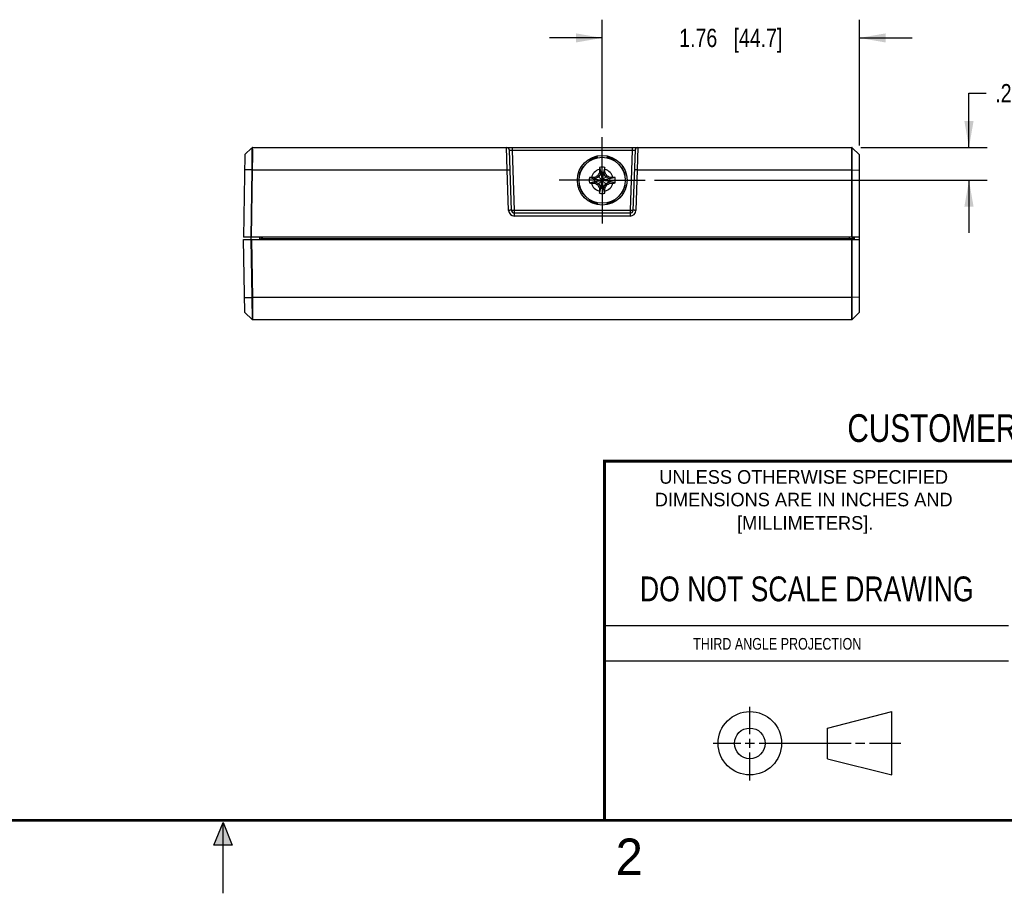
# Model space of a CAD drawing. Header units: inches. Extents: x 0 to 22, y 0 to 17.
# Tile 30 of 38: x 9.6 to 16.3, y 0 to 6. Entities that reach past the tile are written whole.
import ezdxf

# ---------------------------------------------------------------- set-up
doc = ezdxf.new("R2010")
doc.units = ezdxf.units.IN
doc.header["$LTSCALE"] = 1.21
doc.header["$MEASUREMENT"] = 0
doc.linetypes.add('CENTER', pattern=[0.6, 0.375, -0.075, 0.075, -0.075])
doc.layers.get('0').update_dxf_attribs({"linetype": 'CONTINUOUS'})
for name, color, linetype in [('02___PRT_ALL_AXES', 7, 'CONTINUOUS'), ('DEFAULT_1', 7, 'CENTER'), ('DIMENSIONS', 7, 'CONTINUOUS')]:
    doc.layers.add(name, color=color, linetype=linetype)
doc.styles.get("Standard").update_dxf_attribs({"font": 'txt', "width": 0.8})
doc.styles.add('TEXTSTYLE_2', font='txt')
doc.dimstyles.new('DIMSTYLE_1', dxfattribs={"dimtxt": 0.125, "dimasz": 0.18, "dimexe": 0.125, "dimexo": 0.0625, "dimgap": 0.0625, "dimtad": 0, "dimtih": 1, "dimtoh": 1, "dimzin": 4, "dimdsep": 46, "dimtxsty": 'STANDARD', "dimblk": '_FILLED', "dimblk1": '_FILLED', "dimblk2": '_FILLED', "dimcen": 0.09, "dimazin": 1, "dimtp": 0.01, "dimtm": 0.01, "dimtfac": 1, "dimtofl": 0, "dimtmove": 0, "dimatfit": 3, "dimldrblk": '_FILLED', "dimfxl": 1, "dimtolj": 1, "dimtzin": 4, "dimarcsym": 0})

# ---------------------------------------------------------------- blocks, each defined once
blk = doc.blocks.new('_FILLED')
at = {"color": 0, "linetype": 'BYBLOCK'}
blk.add_solid([(0, 0), (-1, 0.174), (-1, -0.174)], dxfattribs=at)
blk = doc.blocks.new('*D5')
at = {"layer": 'DIMENSIONS', "color": 2, "linetype": 'CONTINUOUS'}
for p, q in [((13.595, 5.2404), (13.595, 5.9829)), ((15.3555, 5.1204), (15.3555, 5.9829)), ((13.595, 5.8579), (13.235, 5.8579)), ((15.3555, 5.8579), (15.7155, 5.8579))]:
    blk.add_line(p, q, dxfattribs=at)
at = {"layer": 'DIMENSIONS', "color": 2, "linetype": 'CONTINUOUS', "xscale": 0.18, "yscale": 0.18, "zscale": 0.18}
blk.add_blockref('_FILLED', (13.595, 5.8579), dxfattribs=at)
at = {"layer": 'DIMENSIONS', "color": 2, "linetype": 'CONTINUOUS', "xscale": 0.18, "yscale": 0.18, "zscale": 0.18, "rotation": 180}
blk.add_blockref('_FILLED', (15.3555, 5.8579), dxfattribs=at)
at = {"layer": 'DIMENSIONS', "color": 2, "linetype": 'CONTINUOUS', "insert": (14.4753, 5.9204), "char_height": 0.125, "width": 1.125, "attachment_point": 2, "line_spacing_factor": 0.9}
blk.add_mtext('1.76{\\ftxt.shx;\\W1.000000;\\H0.125000; }[44.7]', dxfattribs=at)
blk = doc.blocks.new('*D6')
at = {"layer": 'DIMENSIONS', "color": 2, "linetype": 'CONTINUOUS'}
for p, q in [((16.1055, 5.1079), (16.1055, 5.4795)), ((16.1055, 5.4795), (16.223, 5.4795)), ((15.366, 5.1079), (16.2305, 5.1079)), ((13.9525, 4.8829), (16.2305, 4.8829)), ((16.1055, 4.8829), (16.1055, 4.5229))]:
    blk.add_line(p, q, dxfattribs=at)
at = {"layer": 'DIMENSIONS', "color": 2, "linetype": 'CONTINUOUS', "xscale": 0.18, "yscale": 0.18, "zscale": 0.18}
for p, rotation in [((16.1055, 5.1079), 270), ((16.1055, 4.8829), 90)]:
    blk.add_blockref('_FILLED', p, dxfattribs=dict(at, rotation=rotation))
at = {"layer": 'DIMENSIONS', "color": 2, "linetype": 'CONTINUOUS', "insert": (16.2855, 5.542), "char_height": 0.125, "width": 0.925, "attachment_point": 1, "line_spacing_factor": 0.9}
blk.add_mtext('.23{\\ftxt.shx;\\W1.000000;\\H0.125000; }[5.7]', dxfattribs=at)

msp = doc.modelspace()

# ---------------------------------------------------------------- hatches: boundary and pattern name
at = {"linetype": 'CONTINUOUS'}
msp.add_hatch(color=2, dxfattribs=at).paths.add_polyline_path([(10.9375, 0.3287), (11, 0.485), (11.0625, 0.3287)])

# ---------------------------------------------------------------- linework, layer by layer
at = {"color": 7, "linetype": 'CONTINUOUS'}
for p, q in [((11.1496, 5.0587), (11.1407, 4.4929)), ((11.1981, 5.1064), (11.1496, 5.0587)), ((11.1981, 5.1052), (11.1975, 5.0479)), ((11.1981, 5.1064), (11.1981, 5.1052)), ((11.2015, 5.095), (11.2011, 5.0528)), ((11.2017, 5.1079), (11.2016, 5.1026)), ((11.2017, 5.1079), (15.3035, 5.1079)), ((12.9447, 4.9545), (12.94, 5.1079)), ((12.9743, 4.6772), (12.96, 5.0886)), ((12.98, 5.0886), (12.98, 5.1079)), ((12.9943, 4.6772), (12.98, 5.0886)), ((12.98, 5.0886), (13.8001, 5.0886)), ((13.8001, 5.0886), (13.7857, 4.6772)), ((13.8001, 5.1079), (13.8001, 5.0886)), ((13.8201, 5.0886), (13.8057, 4.6772)), ((13.8401, 5.1079), (13.8354, 4.9545)), ((15.3035, 4.4929), (15.3035, 5.1079)), ((15.307, 5.1064), (15.3555, 5.0579)), ((15.307, 4.4929), (15.307, 5.1064)), ((15.3555, 3.9788), (15.3555, 5.0579)), ((11.1971, 5.0128), (11.1965, 4.9545)), ((11.1972, 5.0143), (11.1971, 5.0128)), ((11.1974, 5.0399), (11.1972, 5.0143)), ((11.1975, 5.0483), (11.1974, 5.0399)), ((11.2011, 5.0534), (11.2, 4.9545)), ((13.5055, 5.0172), (13.5077, 5.0139)), ((13.5641, 5.0373), (13.5633, 5.0412)), ((13.6267, 5.0412), (13.6259, 5.0373)), ((13.6823, 5.0139), (13.6845, 5.0172)), ((11.1965, 4.9545), (11.148, 4.954)), ((11.1965, 4.9545), (11.1892, 4.4929)), ((11.2, 4.9545), (11.1928, 4.4929)), ((11.2, 4.9545), (11.1965, 4.9545)), ((11.2, 4.9545), (12.9447, 4.9545)), ((12.9544, 4.677), (12.9447, 4.9545)), ((13.464, 4.9702), (13.4607, 4.9724)), ((13.5859, 4.9324), (13.5711, 4.9068)), ((13.5756, 4.9346), (13.5859, 4.9324)), ((13.5768, 4.9708), (13.5859, 4.9361)), ((13.5859, 4.9361), (13.5859, 4.9324)), ((13.5859, 4.9361), (13.5948, 4.8843)), ((13.5859, 4.9324), (13.5948, 4.8842)), ((13.6042, 4.9361), (13.5953, 4.8843)), ((13.6042, 4.9324), (13.5953, 4.8842)), ((13.6133, 4.9708), (13.6042, 4.9361)), ((13.6042, 4.9324), (13.6042, 4.9361)), ((13.6042, 4.9324), (13.6144, 4.9346)), ((13.619, 4.9068), (13.6042, 4.9324)), ((13.7294, 4.9724), (13.7261, 4.9702)), ((13.8354, 4.9545), (13.8257, 4.677)), ((13.8354, 4.9545), (15.3035, 4.9545)), ((15.3035, 4.9545), (15.307, 4.9545)), ((15.307, 4.9545), (15.3555, 4.9532)), ((13.4367, 4.9146), (13.4406, 4.9138)), ((13.5071, 4.9011), (13.5418, 4.892)), ((13.5071, 4.8646), (13.5418, 4.8737)), ((13.5455, 4.892), (13.5418, 4.892)), ((13.5418, 4.892), (13.5936, 4.8831)), ((13.5418, 4.8737), (13.5936, 4.8826)), ((13.5418, 4.8737), (13.5455, 4.8737)), ((13.5455, 4.892), (13.5433, 4.9023)), ((13.5433, 4.8635), (13.5455, 4.8737)), ((13.5711, 4.9068), (13.5455, 4.892)), ((13.5455, 4.892), (13.5937, 4.8831)), ((13.5455, 4.8737), (13.5937, 4.8826)), ((13.5455, 4.8737), (13.5711, 4.8589)), ((13.5636, 4.9143), (13.5944, 4.8835)), ((13.5636, 4.8515), (13.5944, 4.8822)), ((13.5711, 4.8589), (13.5859, 4.8333)), ((13.5859, 4.8333), (13.5948, 4.8815)), ((13.5859, 4.8297), (13.5948, 4.8814)), ((13.5937, 4.8831), (13.5936, 4.8831)), ((13.5936, 4.8826), (13.5937, 4.8826)), ((13.5944, 4.8835), (13.5937, 4.8831)), ((13.5937, 4.8826), (13.5944, 4.8822)), ((13.5948, 4.8842), (13.5944, 4.8835)), ((13.5944, 4.8822), (13.5948, 4.8815)), ((13.5948, 4.8843), (13.5948, 4.8842)), ((13.5948, 4.8815), (13.5948, 4.8814)), ((13.5953, 4.8842), (13.5953, 4.8843)), ((13.5957, 4.8835), (13.5953, 4.8842)), ((13.5953, 4.8815), (13.5957, 4.8822)), ((13.5953, 4.8814), (13.5953, 4.8815)), ((13.6042, 4.8333), (13.5953, 4.8815)), ((13.6042, 4.8297), (13.5953, 4.8814)), ((13.5957, 4.8835), (13.6264, 4.9143)), ((13.5964, 4.8831), (13.5957, 4.8835)), ((13.5957, 4.8822), (13.5964, 4.8826)), ((13.6264, 4.8515), (13.5957, 4.8822)), ((13.6446, 4.892), (13.5964, 4.8831)), ((13.5965, 4.8831), (13.5964, 4.8831)), ((13.5964, 4.8826), (13.5965, 4.8826)), ((13.6446, 4.8737), (13.5964, 4.8826)), ((13.6482, 4.892), (13.5965, 4.8831)), ((13.6482, 4.8737), (13.5965, 4.8826)), ((13.6042, 4.8333), (13.619, 4.8589)), ((13.6446, 4.892), (13.619, 4.9068)), ((13.619, 4.8589), (13.6446, 4.8737)), ((13.6467, 4.9023), (13.6446, 4.892)), ((13.6482, 4.892), (13.6446, 4.892)), ((13.6446, 4.8737), (13.6482, 4.8737)), ((13.6446, 4.8737), (13.6467, 4.8635)), ((13.6829, 4.9011), (13.6482, 4.892)), ((13.6829, 4.8646), (13.6482, 4.8737)), ((13.7494, 4.9138), (13.7533, 4.9146)), ((13.4406, 4.852), (13.4367, 4.8512)), ((13.4607, 4.7934), (13.464, 4.7956)), ((13.5756, 4.8312), (13.5859, 4.8333)), ((13.5768, 4.795), (13.5859, 4.8297)), ((13.5859, 4.8333), (13.5859, 4.8297)), ((13.6042, 4.8297), (13.6042, 4.8333)), ((13.6144, 4.8312), (13.6042, 4.8333)), ((13.6133, 4.795), (13.6042, 4.8297)), ((13.7261, 4.7956), (13.7294, 4.7934)), ((13.7533, 4.8512), (13.7494, 4.852)), ((13.5077, 4.7518), (13.5055, 4.7485)), ((13.5633, 4.7246), (13.5641, 4.7285)), ((13.6259, 4.7285), (13.6267, 4.7246)), ((13.6845, 4.7485), (13.6823, 4.7518)), ((12.9943, 4.6384), (12.9943, 4.6772)), ((13.7857, 4.6772), (12.9943, 4.6772)), ((13.7857, 4.6579), (12.9943, 4.6579)), ((13.7857, 4.6772), (13.7857, 4.6384)), ((13.7857, 4.6384), (12.9943, 4.6384)), ((15.3555, 4.4929), (11.1407, 4.4929)), ((11.1496, 3.9779), (11.1409, 4.4779)), ((11.1409, 4.4779), (15.3555, 4.4779)), ((11.1903, 4.4779), (11.1972, 4.0799)), ((11.1925, 4.4779), (11.1925, 4.4929)), ((11.1938, 4.4779), (11.2008, 4.0799)), ((11.2525, 4.4827), (11.2639, 4.4827)), ((11.2639, 4.4791), (11.2638, 4.4778)), ((11.2639, 4.4791), (11.264, 4.4929)), ((11.2661, 4.4803), (11.2665, 4.4828)), ((11.2689, 4.4828), (11.269, 4.4929)), ((11.2689, 4.4785), (11.2689, 4.4828)), ((15.286, 4.4828), (11.2689, 4.4828)), ((15.286, 4.4929), (15.286, 4.4828)), ((15.286, 4.4828), (15.286, 4.4779)), ((15.2925, 4.4828), (15.286, 4.4828)), ((15.2977, 4.4828), (15.2925, 4.4828)), ((15.3019, 4.4828), (15.2977, 4.4828)), ((15.306, 4.4828), (15.3019, 4.4828)), ((15.3026, 3.9279), (15.3026, 4.4779)), ((15.306, 4.4929), (15.306, 4.4828)), ((15.3061, 3.9293), (15.3061, 4.4779)), ((15.3107, 4.4779), (15.3105, 4.4929)), ((15.3155, 4.4929), (15.3157, 4.4779)), ((15.3205, 4.4923), (15.3206, 4.4779)), ((11.1478, 4.0808), (11.1972, 4.0799)), ((11.1972, 4.0799), (11.1979, 4.0226)), ((11.2008, 4.0799), (11.1972, 4.0799)), ((15.3026, 4.0799), (11.2008, 4.0799)), ((11.2008, 4.0799), (11.2019, 3.9827)), ((15.3026, 4.0799), (15.3061, 4.0799)), ((15.3555, 4.0817), (15.3061, 4.0799)), ((11.1496, 3.9779), (11.199, 3.9293)), ((11.1979, 4.023), (11.1984, 3.9812)), ((11.1984, 3.9812), (11.199, 3.9293)), ((11.2019, 3.9829), (11.2025, 3.9344)), ((15.3555, 3.9788), (15.3061, 3.9293)), ((11.2025, 3.9344), (11.2025, 3.9279)), ((15.3026, 3.9279), (11.2025, 3.9279)), ((15.1374, 1.132), (15.5769, 1.2447)), ((15.5769, 0.8105), (15.5769, 1.2447)), ((15.1374, 0.9219), (15.1374, 1.132)), ((15.1374, 0.9219), (15.5769, 0.8105))]:
    msp.add_line(p, q, dxfattribs=at)
at = {"color": 3, "linetype": 'CONTINUOUS'}
msp.add_line((11.2525, 4.4779), (11.2525, 4.4929), dxfattribs=at)
at = {"color": 2, "linetype": 'CONTINUOUS'}
for p, q in [((13.61, 1.835), (16.375, 1.835)), ((16.375, 1.5888), (13.61, 1.5888)), ((14.6059, 1.0901), (14.6059, 1.2769)), ((14.3557, 1.0276), (14.5434, 1.0276)), ((14.5747, 1.0276), (14.6372, 1.0276)), ((14.6059, 0.9964), (14.6059, 1.0589)), ((14.6684, 1.0276), (15.2987, 1.0276)), ((15.3299, 1.0276), (15.3924, 1.0276)), ((15.4237, 1.0276), (15.6394, 1.0276)), ((14.6059, 0.7723), (14.6059, 0.9651)), ((10.9375, 0.3287), (11, 0.485)), ((11, 0.485), (11.0625, 0.3287)), ((11, 0), (11, 0.485)), ((11.0625, 0.3287), (10.9375, 0.3287))]:
    msp.add_line(p, q, dxfattribs=at)
at = {"color": 7, "linetype": 'CONTINUOUS'}
for points in [[(11.1981, 5.1052), (11.1981, 5.1012), (11.198, 5.0937), (11.1977, 5.0635)], [(11.2639, 4.4791), (11.2639, 4.4791), (11.2636, 4.4786)]]:
    msp.add_lwpolyline(points, dxfattribs=at)
at = {"color": 7, "linetype": 'CONTINUOUS', "const_width": 0.02}
for points in [[(13.6, 2.9595), (21.5, 2.96)], [(13.61, 0.5), (13.61, 2.96)], [(0.5, 0.5), (21.5, 0.5)]]:
    msp.add_lwpolyline(points, dxfattribs=at)
at = {"color": 7, "linetype": 'CONTINUOUS'}
for centre, radius in [((13.595, 4.8829), 0.1575), ((14.6059, 1.0276), 0.2171), ((14.6054, 1.0269), 0.105)]:
    msp.add_circle(centre, radius, dxfattribs=at)
for centre, radius, start, end in [((11.2017, 5.1029), 0.005, 90, 134.55003), ((9.1263, 5.1191), 2.0754, 359.3338, 359.54505), ((12.94, 5.0879), 0.02, 2, 90), ((13.8401, 5.0879), 0.02, 90, 178), ((15.3035, 5.1029), 0.005, 45, 90), ((13.595, 4.8829), 0.1614, 101.3236, 123.6764), ((13.595, 4.8829), 0.1614, 56.3236, 78.6764), ((13.595, 4.8829), 0.1614, 146.3236, 168.6764), ((13.595, 4.8829), 0.0763, 104.27446, 165.72554), ((15.6612, 3.6901), 2.4287, 149.17593, 149.73205), ((15.7651, 4.8863), 2.1901, 178.15418, 178.73634), ((14.5068, 4.9268), 0.931, 177.29504, 178.15421), ((13.595, 4.8829), 0.0898, 78.26459, 101.73541), ((13.595, 4.8829), 0.054, 80.23635, 99.76365), ((12.7065, 4.9278), 0.9078, 1.83478, 2.71597), ((11.4494, 4.8869), 2.1656, 1.26037, 1.84911), ((13.595, 4.8829), 0.0763, 14.27446, 75.72554), ((11.5376, 3.6953), 2.4185, 30.26678, 30.82524), ((13.595, 4.8829), 0.1614, 11.3236, 33.6764), ((13.595, 4.8829), 0.0898, 168.26459, 191.73541), ((13.5501, 3.9944), 0.9078, 91.83478, 92.71597), ((13.5511, 5.7946), 0.931, 267.29504, 268.15421), ((13.591, 2.7372), 2.1656, 91.26037, 91.84911), ((13.595, 4.8829), 0.0763, 194.27446, 255.72554), ((13.5916, 7.053), 2.1901, 268.15418, 268.73634), ((13.595, 4.8829), 0.054, 170.23635, 189.76365), ((14.7826, 2.8255), 2.4185, 120.26678, 120.82524), ((14.7878, 6.9491), 2.4287, 239.17593, 239.73205), ((13.595, 4.8829), 0.00149, 170.23635, 189.76365), ((13.595, 4.8829), 0.00149, 80.23635, 99.76365), ((13.595, 4.8829), 0.00149, 260.23635, 279.76365), ((13.595, 4.8829), 0.00149, 350.23635, 9.76365), ((13.595, 4.8829), 0.0763, 284.27446, 345.72554), ((12.4023, 2.8167), 2.4287, 59.17593, 59.73205), ((12.4074, 6.9403), 2.4185, 300.26678, 300.82524), ((13.5984, 2.7128), 2.1901, 88.15418, 88.73634), ((13.5991, 7.0285), 2.1656, 271.26037, 271.84911), ((13.595, 4.8829), 0.054, 350.23635, 9.76365), ((13.639, 3.9711), 0.931, 87.29504, 88.15421), ((13.6399, 5.7714), 0.9078, 271.83478, 272.71597), ((13.595, 4.8829), 0.0898, 348.26459, 11.73541), ((13.595, 4.8829), 0.1614, 191.3236, 213.6764), ((15.6524, 6.0705), 2.4185, 210.26678, 210.82524), ((15.7407, 4.8788), 2.1656, 181.26037, 181.84911), ((14.4835, 4.838), 0.9078, 181.83478, 182.71597), ((13.595, 4.8829), 0.0898, 258.26459, 281.73541), ((13.595, 4.8829), 0.054, 260.23635, 279.76365), ((12.6833, 4.8389), 0.931, 357.29504, 358.15421), ((11.4249, 4.8795), 2.1901, 358.15418, 358.73634), ((11.5288, 6.0756), 2.4287, 329.17593, 329.73205), ((13.595, 4.8829), 0.1614, 326.3236, 348.6764), ((13.595, 4.8829), 0.1614, 236.3236, 258.6764), ((13.595, 4.8829), 0.1614, 281.3236, 303.6764), ((12.9943, 4.6784), 0.04, 181.99963, 270.00043), ((12.9943, 4.6779), 0.02, 182, 270), ((13.7857, 4.6779), 0.02, 270, 358), ((13.7857, 4.6784), 0.04, 269.99963, 358.00043), ((11.2646, 4.9538), 0.471, 270.23133, 270.37581), ((11.2641, 5.0316), 0.5488, 270.37211, 270.50063), ((15.311, 4.4829), 0.005, 180.5, 240.16502), ((11.2025, 3.9329), 0.005, 225.49997, 270), ((15.3026, 3.9329), 0.005, 270, 315)]:
    msp.add_arc(centre, radius, start, end, dxfattribs=at)
for points, knots in [([(12.96, 5.0886), (12.96, 5.0886), (12.96, 5.0886), (12.9601, 5.0887), (12.9604, 5.0887), (12.9609, 5.0888), (12.9616, 5.0888), (12.9624, 5.0888), (12.9634, 5.0888), (12.9646, 5.0889), (12.9659, 5.0889), (12.9673, 5.0889), (12.9695, 5.0888), (12.9724, 5.0888), (12.9761, 5.0887), (12.9787, 5.0886), (12.98, 5.0886)], [0, 0, 0, 0, 0.002005, 0.005887, 0.020415, 0.044195, 0.077162, 0.119008, 0.169323, 0.227683, 0.293518, 0.366146, 0.444879, 0.617633, 0.805286, 1, 1, 1, 1]), ([(13.8001, 5.0886), (13.8014, 5.0886), (13.8039, 5.0887), (13.8076, 5.0888), (13.8106, 5.0888), (13.8127, 5.0889), (13.8142, 5.0889), (13.8155, 5.0889), (13.8167, 5.0888), (13.8177, 5.0888), (13.8185, 5.0888), (13.8192, 5.0888), (13.8196, 5.0887), (13.8199, 5.0887), (13.82, 5.0886), (13.8201, 5.0886), (13.8201, 5.0886)], [0, 0, 0, 0, 0.194716, 0.382374, 0.555133, 0.633867, 0.706493, 0.772328, 0.830688, 0.881002, 0.922846, 0.955814, 0.979591, 0.994114, 0.997994, 1, 1, 1, 1]), ([(12.9447, 4.9545), (12.946, 4.9545), (12.9485, 4.9546), (12.9522, 4.9547), (12.9551, 4.9548), (12.9573, 4.9548), (12.9588, 4.9548), (12.9601, 4.9548), (12.9612, 4.9548), (12.9622, 4.9548), (12.9631, 4.9548), (12.9637, 4.9548), (12.964, 4.9548), (12.9643, 4.9548), (12.9644, 4.9547), (12.9645, 4.9547), (12.9646, 4.9547), (12.9647, 4.9547), (12.9647, 4.9547)], [0, 0, 0, 0, 0.194455, 0.382205, 0.554927, 0.633615, 0.706197, 0.771964, 0.830344, 0.880799, 0.922795, 0.955858, 0.968967, 0.979768, 0.988246, 0.994395, 0.998239, 1, 1, 1, 1]), ([(13.8354, 4.9545), (13.8341, 4.9545), (13.8315, 4.9546), (13.8278, 4.9547), (13.8249, 4.9548), (13.8227, 4.9548), (13.8213, 4.9548), (13.82, 4.9548), (13.8188, 4.9548), (13.8178, 4.9548), (13.817, 4.9548), (13.8164, 4.9548), (13.816, 4.9548), (13.8158, 4.9548), (13.8156, 4.9547), (13.8155, 4.9547), (13.8154, 4.9547), (13.8154, 4.9547), (13.8154, 4.9547)], [0, 0, 0, 0, 0.194455, 0.382205, 0.554927, 0.633615, 0.706197, 0.771964, 0.830344, 0.880799, 0.922795, 0.955858, 0.968967, 0.979768, 0.988246, 0.994395, 0.998239, 1, 1, 1, 1]), ([(12.9743, 4.6772), (12.9743, 4.6772), (12.9743, 4.6772), (12.9742, 4.6772), (12.9741, 4.6773), (12.9739, 4.6773), (12.9737, 4.6773), (12.9734, 4.6773), (12.9728, 4.6773), (12.9719, 4.6773), (12.9709, 4.6774), (12.9698, 4.6774), (12.9684, 4.6773), (12.967, 4.6773), (12.9648, 4.6773), (12.9619, 4.6772), (12.9582, 4.6771), (12.9557, 4.677), (12.9544, 4.677)], [0, 0, 0, 0, 0.001761, 0.005605, 0.011754, 0.020232, 0.031033, 0.044142, 0.077205, 0.119201, 0.169656, 0.228036, 0.293803, 0.366385, 0.445073, 0.617795, 0.805545, 1, 1, 1, 1]), ([(12.9943, 4.6772), (12.993, 4.6771), (12.9905, 4.6771), (12.9868, 4.677), (12.9839, 4.6769), (12.9817, 4.6769), (12.9803, 4.6769), (12.9789, 4.6769), (12.9778, 4.6769), (12.9768, 4.6769), (12.9759, 4.677), (12.9753, 4.677), (12.9748, 4.677), (12.9746, 4.6771), (12.9745, 4.6771), (12.9744, 4.6771), (12.9743, 4.6772), (12.9743, 4.6772)], [0, 0, 0, 0, 0.194278, 0.381862, 0.554433, 0.633055, 0.705579, 0.771297, 0.829639, 0.880073, 0.922072, 0.955166, 0.97914, 0.987676, 0.993915, 0.997913, 1, 1, 1, 1]), ([(13.8057, 4.6772), (13.8057, 4.6772), (13.8057, 4.6771), (13.8056, 4.6771), (13.8055, 4.6771), (13.8052, 4.677), (13.8048, 4.677), (13.8041, 4.677), (13.8033, 4.6769), (13.8023, 4.6769), (13.8011, 4.6769), (13.7998, 4.6769), (13.7983, 4.6769), (13.7962, 4.6769), (13.7933, 4.677), (13.7896, 4.6771), (13.787, 4.6771), (13.7857, 4.6772)], [0, 0, 0, 0, 0.002087, 0.006088, 0.012332, 0.020874, 0.044857, 0.077953, 0.119953, 0.170391, 0.228737, 0.294455, 0.366977, 0.445595, 0.618155, 0.805726, 1, 1, 1, 1]), ([(13.8257, 4.677), (13.8244, 4.677), (13.8218, 4.6771), (13.8181, 4.6772), (13.8152, 4.6773), (13.8131, 4.6773), (13.8116, 4.6773), (13.8103, 4.6774), (13.8091, 4.6774), (13.8081, 4.6773), (13.8073, 4.6773), (13.8067, 4.6773), (13.8063, 4.6773), (13.8061, 4.6773), (13.8059, 4.6773), (13.8058, 4.6772), (13.8057, 4.6772), (13.8057, 4.6772), (13.8057, 4.6772)], [0, 0, 0, 0, 0.194455, 0.382205, 0.554927, 0.633615, 0.706197, 0.771964, 0.830344, 0.880799, 0.922795, 0.955858, 0.968967, 0.979768, 0.988246, 0.994395, 0.998239, 1, 1, 1, 1]), ([(11.2665, 4.4828), (11.2662, 4.4828), (11.2658, 4.4828), (11.2652, 4.4827), (11.2647, 4.4823), (11.2644, 4.4818), (11.2641, 4.4812), (11.264, 4.4806), (11.2639, 4.4799), (11.2639, 4.4794), (11.2639, 4.4791)], [0, 0, 0, 0, 0.130946, 0.248152, 0.356792, 0.467912, 0.588422, 0.718619, 0.856462, 1, 1, 1, 1]), ([(11.2653, 4.4785), (11.2655, 4.4788), (11.2658, 4.4794), (11.266, 4.48), (11.2661, 4.4803)], [0, 0, 0, 0, 0.459421, 1, 1, 1, 1])]:
    msp.add_open_spline(points, degree=3, knots=knots, dxfattribs=at)
at = {"layer": '02___PRT_ALL_AXES', "color": 7, "linetype": 'CENTER'}
for q in [(13.595, 5.1779), (13.3, 4.8829), (13.595, 4.5879), (13.89, 4.8829)]:
    msp.add_line((13.595, 4.8829), q, dxfattribs=at)
at = {"layer": '02___PRT_ALL_AXES', "color": 7, "linetype": 'CONTINUOUS'}
msp.add_circle((13.595, 4.8829), 0.17, dxfattribs=at)
at = {"layer": 'DEFAULT_1', "color": 7, "linetype": 'CENTER'}
for q in [(13.595, 5.0472), (13.4307, 4.8829), (13.595, 4.7185), (13.7594, 4.8829)]:
    msp.add_line((13.595, 4.8829), q, dxfattribs=at)

# ---------------------------------------------------------------- texts
at = {"color": 7, "linetype": 'CONTINUOUS', "attachment_point": 2, "line_spacing_factor": 0.9}
for s, insert, char_height, width in [('CUSTOMER DRAWING', (16.3742, 3.2811), 0.19, 2.432), ('DO NOT SCALE DRAWING', (14.9953, 2.1698), 0.17, 2.72)]:
    msp.add_mtext(s, dxfattribs=dict(at, insert=insert, char_height=char_height, width=width))
at = {"color": 2, "linetype": 'CONTINUOUS', "line_spacing_factor": 0.9, "style": 'TEXTSTYLE_2'}
for s, insert, char_height, width, attachment_point in [('UNLESS OTHERWISE SPECIFIED', (14.9742, 2.8979), 0.093, 2.418, 2), ('DIMENSIONS ARE IN INCHES AND', (14.9742, 2.7431), 0.093, 2.604, 2), ('[MILLIMETERS].', (14.9844, 2.5829), 0.093, 1.302, 2), ('2', (13.6875, 0.375), 0.25, 0.25, 1)]:
    msp.add_mtext(s, dxfattribs=dict(at, insert=insert, char_height=char_height, width=width, attachment_point=attachment_point))
at = {"color": 2, "linetype": 'CONTINUOUS', "insert": (14.2178, 1.7486), "char_height": 0.08, "width": 1.408, "attachment_point": 1, "line_spacing_factor": 0.9}
msp.add_mtext('THIRD ANGLE PROJECTION', dxfattribs=at)

# ---------------------------------------------------------------- dimensions: what is measured, and where the dimension line sits
at = {"layer": 'DIMENSIONS', "color": 2, "linetype": 'CONTINUOUS'}
dim = msp.add_linear_dim(base=(15.3555, 5.8579), p1=(13.595, 5.1779), p2=(15.3555, 5.0579), dimstyle='DIMSTYLE_1', dxfattribs=at)
dim.commit()
dim.dimension.update_dxf_attribs({"geometry": '*D5', "text_midpoint": (14.4753, 5.8579), "dimtype": 160})
dim = msp.add_linear_dim(base=(16.1055235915, 4.8828767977), p1=(15.3034525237, 5.1078767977), p2=(13.8900235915, 4.8828767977), angle=270, dimstyle='DIMSTYLE_1', dxfattribs=at)
dim.commit()
dim.dimension.update_dxf_attribs({"geometry": '*D6', "text_midpoint": (16.7480235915, 5.4795301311), "dimtype": 160})

doc.saveas('drawing.dxf')
